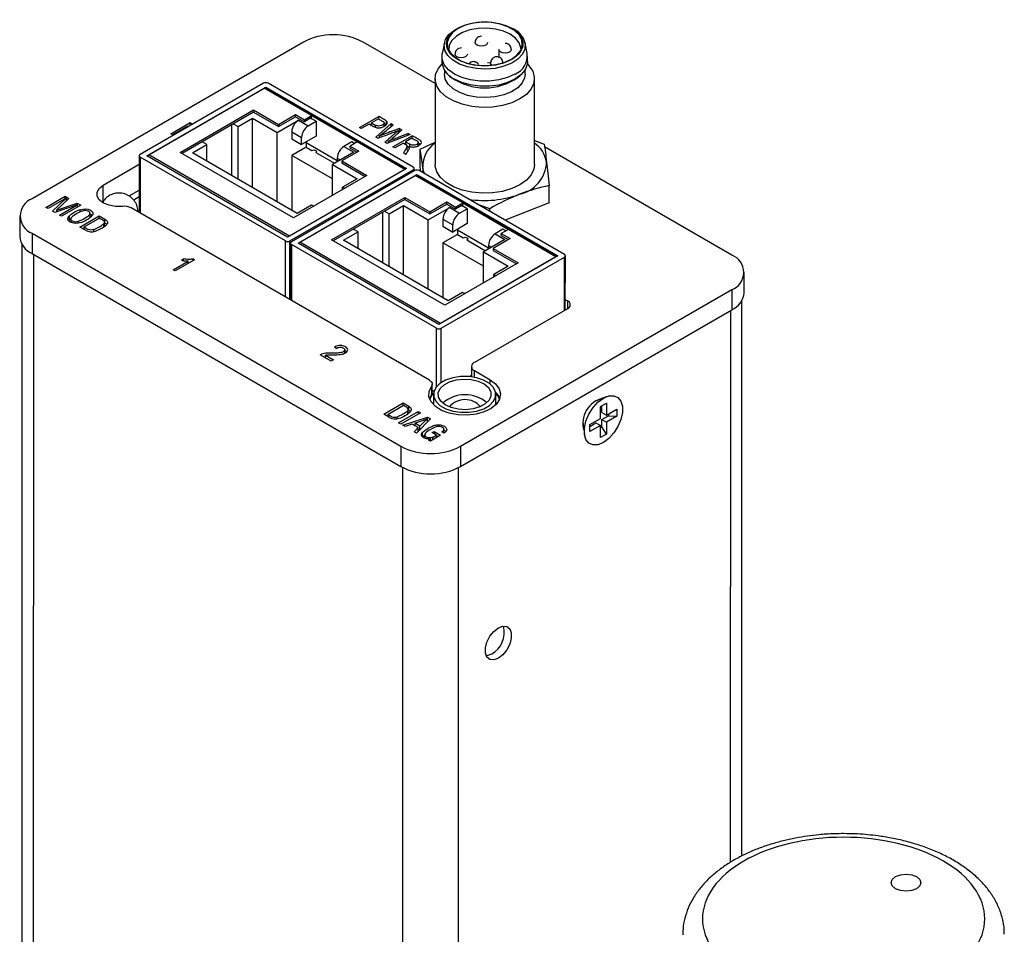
# Model space of a CAD drawing. Header units: inches. Extents: x 5.6 to 28.4, y 4.2 to 18.5.
# Tile 10 of 10: x 24.4 to 27.5, y 11.6 to 14.5. Entities that reach past the tile are written whole.
import ezdxf

# ---------------------------------------------------------------- set-up
doc = ezdxf.new("R2010")
doc.units = ezdxf.units.IN
doc.header["$LTSCALE"] = 2
doc.header["$MEASUREMENT"] = 0

msp = doc.modelspace()

# ---------------------------------------------------------------- linework, layer by layer
at = {"color": 7, "linetype": 'Continuous', "lineweight": 25}
for p, q in [((25.9586, 14.4989), (25.9635, 14.4962)), ((25.2974, 14.4551), (24.4372, 13.9585)), ((25.7149, 14.3233), (25.4867, 14.4551)), ((25.7446, 14.4525), (25.7375, 14.4185)), ((25.9173, 14.4313), (25.9173, 14.4071)), ((26.0073, 14.4184), (26.0003, 14.4524)), ((25.7366, 14.4092), (25.7366, 14.3931)), ((26.0082, 14.393), (26.0082, 14.4091)), ((25.7444, 14.3668), (25.7444, 14.3529)), ((25.8816, 14.3904), (25.8911, 14.3897)), ((25.8909, 14.3887), (25.8909, 14.3812)), ((26.0003, 14.3529), (26.0003, 14.3667)), ((25.7149, 14.339), (25.7148, 14.0669)), ((25.7604, 14.3487), (25.7669, 14.3433)), ((25.9779, 14.3432), (25.9844, 14.3487)), ((26.0298, 14.0668), (26.0299, 14.3389)), ((25.1712, 14.3246), (24.7802, 14.0989)), ((24.8014, 14.0948), (25.1783, 14.3124)), ((24.8071, 14.098), (25.1727, 14.3091)), ((25.3233, 14.2221), (25.1727, 14.3091)), ((25.6212, 14.0528), (25.1767, 14.3095)), ((25.1783, 14.3124), (25.6245, 14.0547)), ((25.1783, 14.3085), (25.1783, 14.3124)), ((25.6457, 14.0587), (25.1854, 14.3246)), ((24.9071, 14.1056), (25.1397, 14.2398)), ((25.1397, 14.2398), (25.2191, 14.194)), ((25.1397, 14.2398), (25.1397, 14.2334)), ((25.1398, 14.2334), (24.9128, 14.1023)), ((25.0903, 14.1872), (25.1359, 14.2135)), ((25.1358, 13.9939), (25.1359, 14.2135)), ((25.1359, 14.2135), (25.214, 14.1684)), ((25.1397, 14.2334), (25.2191, 14.1876)), ((25.214, 14.1684), (25.2819, 14.2076)), ((25.2191, 14.194), (25.2729, 14.2251)), ((25.2191, 14.1876), (25.2729, 14.2186)), ((25.2728, 14.2186), (25.3006, 14.2025)), ((25.2729, 14.2251), (25.3006, 14.209)), ((25.2729, 14.2186), (25.2729, 14.2251)), ((25.2819, 14.2076), (25.313, 14.1896)), ((25.3006, 14.209), (25.3233, 14.2221)), ((25.3204, 14.2139), (25.3006, 14.2025)), ((25.3006, 14.209), (25.3006, 14.2025)), ((25.3377, 14.2039), (25.3204, 14.2139)), ((25.3233, 14.2221), (25.4682, 14.1384)), ((25.3233, 14.2123), (25.3233, 14.2221)), ((25.475, 14.1843), (25.5362, 14.2196)), ((25.5352, 14.2118), (25.5133, 14.1992)), ((25.5362, 14.2113), (25.5362, 14.2196)), ((25.5606, 14.192), (25.5606, 14.2049)), ((24.8777, 14.1646), (24.939, 14.1999)), ((24.9316, 14.189), (24.8834, 14.1613)), ((24.929, 14.1848), (24.9316, 14.189)), ((24.9316, 14.1862), (24.9316, 14.189)), ((24.939, 14.1999), (24.9451, 14.1964)), ((24.939, 14.1905), (24.939, 14.1999)), ((24.9451, 14.1964), (24.943, 14.1928)), ((25.0694, 14.1927), (25.0694, 14.0323)), ((25.0751, 14.196), (25.0903, 14.1872)), ((25.0902, 14.0202), (25.0903, 14.1872)), ((25.2191, 14.194), (25.2191, 14.1876)), ((25.313, 14.1896), (25.3377, 14.2039)), ((25.3377, 14.2039), (25.3377, 14.1566)), ((25.4812, 14.1807), (25.475, 14.1843)), ((25.5061, 14.195), (25.4812, 14.1807)), ((25.5133, 14.1992), (25.5255, 14.1922)), ((25.5133, 14.1909), (25.5133, 14.1992)), ((25.5271, 14.1542), (25.5758, 14.1967)), ((25.5534, 14.1861), (25.5534, 14.1989)), ((25.5606, 14.192), (25.5534, 14.1965)), ((25.5758, 14.1967), (25.5822, 14.1931)), ((25.5758, 14.1878), (25.5758, 14.1967)), ((25.5987, 14.1669), (25.5987, 14.175)), ((25.6025, 14.1814), (25.61, 14.177)), ((25.6025, 14.1685), (25.6025, 14.1814)), ((24.8834, 14.1613), (24.8777, 14.1646)), ((25.214, 13.9488), (25.214, 14.1684)), ((25.2607, 14.1709), (25.2607, 14.148)), ((25.2607, 14.1709), (25.2918, 14.1529)), ((25.2607, 14.148), (25.2918, 14.13)), ((25.3377, 14.1566), (25.2918, 14.13)), ((25.2918, 14.13), (25.2918, 14.1529)), ((25.5335, 14.1505), (25.5271, 14.1542)), ((25.5387, 14.1525), (25.5387, 14.1574)), ((25.6364, 14.1618), (25.5622, 14.1339)), ((25.5811, 14.123), (25.6423, 14.1584)), ((25.6418, 14.1509), (25.6215, 14.1392)), ((25.6301, 14.1654), (25.6364, 14.1618)), ((25.6301, 14.1594), (25.6301, 14.1654)), ((25.6423, 14.1505), (25.6423, 14.1584)), ((26.0298, 14.1427), (26.0606, 14.1313)), ((24.9457, 14.1037), (24.9913, 14.1301)), ((24.9913, 14.1301), (24.9761, 14.1389)), ((24.9913, 14.0774), (24.9913, 14.1301)), ((25.3066, 14.1223), (25.2607, 14.0958)), ((25.3066, 14.1386), (25.3066, 14.1223)), ((25.4049, 14.0786), (25.3066, 14.1354)), ((25.3066, 14.1223), (25.3246, 14.1119)), ((25.4509, 14.1386), (25.4261, 14.1243)), ((25.4261, 14.1243), (25.4572, 14.1063)), ((25.4682, 14.1384), (25.4456, 14.1253)), ((25.4456, 14.1253), (25.4733, 14.1093)), ((25.4456, 14.1188), (25.4456, 14.1253)), ((25.4456, 14.1188), (25.4677, 14.106)), ((25.4597, 14.1335), (25.4509, 14.1386)), ((25.6188, 14.0514), (25.4682, 14.1384)), ((25.5622, 14.1339), (25.5562, 14.1373)), ((25.5677, 14.1359), (25.5677, 14.1406)), ((25.5873, 14.1194), (25.5811, 14.123)), ((25.6145, 14.1351), (25.5873, 14.1194)), ((25.6215, 14.1335), (25.6194, 14.1323)), ((25.6215, 14.1392), (25.6349, 14.1314)), ((25.6215, 14.1392), (25.6215, 14.1309)), ((25.6261, 14.1128), (25.6261, 14.1257)), ((25.6333, 14.1195), (25.6261, 14.1236)), ((25.6333, 14.1195), (25.6333, 14.125)), ((25.6615, 14.1238), (25.6615, 14.1366)), ((25.6679, 14.1152), (25.7149, 14.138)), ((25.6679, 14.0599), (25.6679, 14.1152)), ((26.656, 13.7798), (26.0618, 14.123)), ((24.7773, 14.0948), (24.7772, 13.9147)), ((25.2405, 13.8248), (24.7802, 14.0907)), ((25.2476, 13.8371), (24.8014, 14.0948)), ((25.2532, 13.8403), (24.8071, 14.098)), ((25.2663, 13.8981), (24.9071, 14.1056)), ((25.2773, 13.9122), (24.9457, 14.1037)), ((25.2607, 14.0958), (25.2606, 13.9218)), ((25.3894, 14.0214), (25.2607, 14.0958)), ((25.3367, 14.1049), (25.3957, 14.0708)), ((25.3391, 14.1035), (25.3391, 14.1084)), ((25.4572, 14.1063), (25.3894, 14.0671)), ((25.4049, 14.0876), (25.4049, 14.0761)), ((25.4733, 14.1093), (25.4195, 14.0782)), ((25.6225, 14.099), (25.6147, 14.1036)), ((24.6627, 14.0016), (24.7773, 14.0678)), ((25.6245, 14.0547), (25.2476, 13.8371)), ((25.6188, 14.0514), (25.2532, 13.8403)), ((25.2547, 13.8248), (25.6457, 14.0506)), ((25.3893, 13.9691), (25.3894, 14.0671)), ((25.3894, 14.0671), (25.4675, 14.022)), ((25.4195, 14.0782), (25.4989, 14.0324)), ((25.4195, 14.0782), (25.4195, 14.0718)), ((25.4195, 14.0718), (25.4933, 14.0292)), ((25.6486, 14.0466), (25.6486, 14.0547)), ((25.6697, 14.0449), (25.6679, 14.0599)), ((25.678, 14.0401), (25.676, 14.0588)), ((25.6507, 14.0477), (25.2596, 13.822)), ((25.4989, 14.0324), (25.2663, 13.8981)), ((25.2808, 13.8179), (25.6577, 14.0355)), ((25.2865, 13.8211), (25.6521, 14.0322)), ((25.4675, 14.022), (25.4219, 13.9957)), ((25.8027, 13.9452), (25.6521, 14.0322)), ((26.1006, 13.7759), (25.6561, 14.0326)), ((25.6577, 14.0355), (26.1039, 13.7778)), ((25.6577, 14.0316), (25.6577, 14.0355)), ((26.1251, 13.7818), (25.6648, 14.0477)), ((24.7447, 13.9673), (24.7772, 13.9861)), ((25.4219, 13.9957), (25.4286, 13.9918)), ((25.4219, 13.9879), (25.4219, 13.9957)), ((26.0768, 13.9451), (26.0768, 14.0004)), ((24.4813, 13.9312), (24.5424, 13.9664)), ((24.5449, 13.9601), (24.4881, 13.9273)), ((24.5023, 13.9191), (24.5449, 13.9601)), ((24.5542, 13.9596), (24.5151, 13.9227)), ((24.5424, 13.9664), (24.5542, 13.9596)), ((24.5424, 13.9586), (24.5424, 13.9664)), ((24.5449, 13.9601), (24.5449, 13.9509)), ((24.7772, 13.9646), (24.7594, 13.9543)), ((25.3865, 13.8287), (25.6191, 13.9629)), ((25.6192, 13.9565), (25.3922, 13.8254)), ((25.6191, 13.9629), (25.6985, 13.9171)), ((25.6191, 13.9629), (25.6191, 13.9565)), ((25.6191, 13.9565), (25.6985, 13.9107)), ((24.4881, 13.9273), (24.4813, 13.9312)), ((24.5807, 13.9394), (24.5091, 13.9151)), ((24.5151, 13.9227), (24.5802, 13.9445)), ((24.5238, 13.9066), (24.5807, 13.9394)), ((24.5915, 13.938), (24.5305, 13.9028)), ((24.5449, 13.9521), (24.5457, 13.9516)), ((24.5802, 13.9445), (24.5915, 13.938)), ((24.5802, 13.9445), (24.5802, 13.9393)), ((24.5807, 13.9394), (24.5807, 13.9317)), ((24.5898, 13.916), (24.5898, 13.9238)), ((25.6969, 13.3835), (24.7518, 13.9294)), ((25.3229, 13.9385), (25.2773, 13.9122)), ((25.3296, 13.9347), (25.3229, 13.9385)), ((25.5697, 13.9103), (25.6153, 13.9367)), ((25.6152, 13.717), (25.6153, 13.9367)), ((25.6153, 13.9367), (25.6934, 13.8915)), ((25.6934, 13.8915), (25.7613, 13.9307)), ((25.6985, 13.9171), (25.7523, 13.9482)), ((25.6985, 13.9107), (25.7523, 13.9417)), ((25.7522, 13.9417), (25.78, 13.9256)), ((25.7523, 13.9482), (25.78, 13.9321)), ((25.7523, 13.9417), (25.7523, 13.9482)), ((25.7613, 13.9307), (25.7924, 13.9127)), ((25.78, 13.9321), (25.8027, 13.9452)), ((25.7999, 13.937), (25.78, 13.9256)), ((25.78, 13.9321), (25.78, 13.9256)), ((25.7924, 13.9127), (25.8172, 13.927)), ((25.8172, 13.927), (25.7998, 13.937)), ((25.8027, 13.9452), (25.9476, 13.8615)), ((25.8027, 13.9354), (25.8027, 13.9452)), ((25.8172, 13.927), (25.8172, 13.8797)), ((25.8885, 13.9269), (25.8485, 13.9416)), ((25.8885, 13.9185), (25.8885, 13.9269)), ((26.0768, 13.9451), (25.9369, 13.8905)), ((24.398, 13.9039), (24.398, 13.8396)), ((24.5091, 13.9151), (24.5023, 13.9191)), ((24.5128, 13.9164), (24.5151, 13.9185)), ((24.5151, 13.9227), (24.5151, 13.9171)), ((24.5305, 13.9028), (24.5238, 13.9066)), ((24.5551, 13.9038), (24.5551, 13.8909)), ((24.5598, 13.8963), (24.5598, 13.8839)), ((24.5889, 13.8688), (24.6503, 13.9043)), ((24.6513, 13.8968), (24.6018, 13.8683)), ((24.6211, 13.8991), (24.6211, 13.9137)), ((24.6503, 13.9043), (24.6683, 13.8939)), ((24.6503, 13.8963), (24.6503, 13.9043)), ((24.6683, 13.881), (24.6683, 13.8939)), ((25.5488, 13.9158), (25.5488, 13.7554)), ((25.5545, 13.9191), (25.5697, 13.9103)), ((25.5696, 13.7434), (25.5697, 13.9103)), ((25.6985, 13.9171), (25.6985, 13.9107)), ((25.7401, 13.894), (25.7401, 13.8711)), ((25.7401, 13.894), (25.7712, 13.876)), ((24.5551, 13.8909), (24.5531, 13.8889)), ((24.6069, 13.8584), (24.5889, 13.8688)), ((24.6018, 13.8634), (24.6001, 13.8624)), ((24.6018, 13.8683), (24.6018, 13.8614)), ((24.6646, 13.8692), (24.6646, 13.8794)), ((24.6667, 13.8712), (24.6667, 13.884)), ((24.6667, 13.8819), (24.6683, 13.881)), ((25.4707, 13.8532), (25.4555, 13.862)), ((25.6934, 13.6719), (25.6934, 13.8915)), ((25.7401, 13.8711), (25.7712, 13.8531)), ((25.8172, 13.8797), (25.7712, 13.8531)), ((25.7712, 13.8531), (25.7712, 13.876)), ((25.786, 13.8617), (25.786, 13.8454)), ((25.9303, 13.8617), (25.9056, 13.8474)), ((25.9476, 13.8615), (25.925, 13.8484)), ((25.9391, 13.8566), (25.9303, 13.8617)), ((26.0983, 13.7745), (25.9476, 13.8615)), ((24.4372, 13.8492), (25.6065, 13.1739)), ((24.4372, 13.8492), (24.4372, 13.7849)), ((24.6319, 13.8606), (24.6319, 13.8542)), ((25.4251, 13.8268), (25.4707, 13.8532)), ((25.4707, 13.8005), (25.4707, 13.8532)), ((25.786, 13.8454), (25.7401, 13.8189)), ((25.8843, 13.8017), (25.786, 13.8585)), ((25.786, 13.8454), (25.8041, 13.835)), ((25.8186, 13.8266), (25.8186, 13.8315)), ((25.9527, 13.8324), (25.8989, 13.8013)), ((25.9056, 13.8474), (25.9367, 13.8294)), ((25.925, 13.8484), (25.9527, 13.8324)), ((25.925, 13.8419), (25.925, 13.8484)), ((25.925, 13.8419), (25.9471, 13.8291)), ((24.4051, 13.8147), (24.4044, 10.8069)), ((25.2567, 13.8179), (25.2566, 13.6378)), ((25.7199, 13.5479), (25.2596, 13.8138)), ((25.727, 13.5602), (25.2808, 13.8179)), ((25.7327, 13.5634), (25.2865, 13.8211)), ((25.7457, 13.6212), (25.3865, 13.8287)), ((25.7567, 13.6353), (25.4251, 13.8268)), ((25.7401, 13.8189), (25.74, 13.6449)), ((25.8688, 13.7445), (25.7401, 13.8189)), ((25.8161, 13.828), (25.8752, 13.7939)), ((25.9367, 13.8294), (25.8688, 13.7902)), ((25.8843, 13.8107), (25.8843, 13.7992)), ((25.8989, 13.8013), (25.9783, 13.7555)), ((25.8989, 13.8013), (25.8989, 13.7949)), ((24.4372, 13.7849), (25.6064, 13.1096)), ((24.9105, 13.7635), (24.9178, 13.7677)), ((24.9178, 13.7623), (24.9178, 13.7677)), ((24.9484, 13.7678), (24.9525, 13.7654)), ((24.9484, 13.763), (24.9484, 13.7678)), ((26.1039, 13.7778), (25.727, 13.5602)), ((26.0983, 13.7745), (25.7327, 13.5634)), ((25.7341, 13.5479), (26.1251, 13.7737)), ((25.8688, 13.7902), (25.9469, 13.7451)), ((25.8688, 13.6922), (25.8688, 13.7902)), ((25.8989, 13.7949), (25.9727, 13.7523)), ((26.128, 13.6059), (26.1281, 13.7778)), ((24.8846, 13.7336), (24.9325, 13.7612)), ((24.9525, 13.7654), (24.8911, 13.7299)), ((24.9325, 13.7538), (24.9325, 13.7612)), ((25.9783, 13.7555), (25.7457, 13.6212)), ((25.9469, 13.7451), (25.9013, 13.7188)), ((24.8911, 13.7299), (24.8846, 13.7336)), ((25.9013, 13.7188), (25.908, 13.7149)), ((25.9013, 13.711), (25.9013, 13.7188)), ((26.6952, 13.6608), (26.6952, 13.7251)), ((25.8023, 13.6616), (25.7567, 13.6353)), ((25.7958, 13.1739), (26.656, 13.6705)), ((25.809, 13.6578), (25.8023, 13.6616)), ((26.656, 13.6705), (26.656, 13.6062)), ((26.128, 13.6392), (26.1348, 13.6353)), ((26.6876, 11.8754), (26.688, 13.636)), ((25.7957, 13.1096), (26.656, 13.6062)), ((26.1348, 13.6097), (25.8395, 13.4393)), ((25.4019, 13.4843), (25.3961, 13.4886)), ((25.3858, 13.444), (25.3511, 13.464)), ((25.3673, 13.463), (25.3931, 13.4481)), ((25.3673, 13.4547), (25.3673, 13.463)), ((25.4286, 13.469), (25.4286, 13.4816)), ((25.3931, 13.4481), (25.3858, 13.444)), ((25.8303, 13.4265), (25.8303, 13.3942)), ((25.8227, 13.395), (25.8303, 13.3994)), ((25.8395, 13.4138), (25.8894, 13.3849)), ((25.7036, 13.3638), (25.7036, 13.3374)), ((25.706, 13.3444), (25.706, 13.3708)), ((25.7036, 13.3374), (25.6971, 13.3252)), ((25.6979, 13.3232), (25.7043, 13.3354)), ((25.7081, 13.3401), (25.699, 13.3299)), ((25.6993, 13.3305), (25.6993, 13.3302)), ((25.7043, 13.3354), (25.71, 13.3422)), ((25.706, 13.3518), (25.7114, 13.3487)), ((25.7098, 13.3384), (25.7098, 13.3058)), ((25.9078, 13.3057), (25.9078, 13.3384)), ((25.9185, 13.3298), (25.9095, 13.34)), ((26.2572, 13.3308), (26.2212, 13.316)), ((25.5521, 13.2758), (25.6134, 13.3112)), ((25.5649, 13.2752), (25.6144, 13.3038)), ((25.6134, 13.3112), (25.6314, 13.3009)), ((25.6134, 13.3032), (25.6134, 13.3112)), ((25.6314, 13.288), (25.6314, 13.3009)), ((26.2268, 13.3183), (26.2256, 13.3189)), ((26.2389, 13.3232), (26.2383, 13.3247)), ((26.2391, 13.2998), (26.2582, 13.3108)), ((26.2391, 13.2619), (26.2391, 13.2998)), ((26.244, 13.281), (26.244, 13.3027)), ((26.2582, 13.3108), (26.2582, 13.2729)), ((25.57, 13.2654), (25.5521, 13.2758)), ((25.5649, 13.2704), (25.5632, 13.2694)), ((25.5649, 13.2752), (25.5649, 13.2684)), ((25.5994, 13.2485), (25.661, 13.284)), ((25.6683, 13.2798), (25.6067, 13.2442)), ((25.6277, 13.2864), (25.6277, 13.2762)), ((25.6299, 13.2782), (25.6299, 13.291)), ((25.6299, 13.2889), (25.6314, 13.288)), ((25.661, 13.284), (25.6683, 13.2798)), ((25.661, 13.284), (25.661, 13.2756)), ((26.244, 13.281), (26.2582, 13.2729)), ((26.244, 13.259), (26.2646, 13.2709)), ((26.291, 13.2698), (26.2581, 13.2508)), ((26.2582, 13.2729), (26.291, 13.2918)), ((26.2646, 13.2766), (26.2646, 13.2709)), ((26.2646, 13.2709), (26.291, 13.2698)), ((26.291, 13.2918), (26.291, 13.2698)), ((25.595, 13.2612), (25.595, 13.2675)), ((25.6067, 13.2442), (25.5994, 13.2485)), ((25.6133, 13.2404), (25.6914, 13.2661)), ((25.6203, 13.2364), (25.6133, 13.2404)), ((25.6426, 13.2442), (25.6203, 13.2364)), ((25.6618, 13.2331), (25.6426, 13.2442)), ((25.6504, 13.2398), (25.6503, 13.2398)), ((25.6504, 13.2468), (25.6902, 13.2605)), ((25.6665, 13.2375), (25.6504, 13.2468)), ((25.6504, 13.2468), (25.6504, 13.2397)), ((25.7002, 13.261), (25.6559, 13.2158)), ((25.6902, 13.2605), (25.6665, 13.2375)), ((25.6665, 13.2266), (25.6665, 13.2375)), ((25.6902, 13.2605), (25.6902, 13.2508)), ((25.6914, 13.2533), (25.6902, 13.2529)), ((25.6914, 13.2661), (25.7002, 13.261)), ((25.6914, 13.2533), (25.6914, 13.2661)), ((25.6922, 13.2528), (25.6914, 13.2533)), ((26.1829, 13.245), (26.1841, 13.2443)), ((26.1833, 13.2502), (26.1884, 13.2117)), ((26.2062, 13.2429), (26.2391, 13.2619)), ((26.2062, 13.2372), (26.2249, 13.248)), ((26.2062, 13.2208), (26.2062, 13.2429)), ((26.2391, 13.2398), (26.2062, 13.2208)), ((26.2249, 13.248), (26.2391, 13.2398)), ((26.239, 13.2018), (26.2391, 13.2398)), ((26.244, 13.2352), (26.244, 13.259)), ((26.244, 13.259), (26.2581, 13.2508)), ((26.2581, 13.2508), (26.2581, 13.2129)), ((25.6487, 13.22), (25.6618, 13.2331)), ((25.6559, 13.2158), (25.6487, 13.22)), ((25.6618, 13.2219), (25.6618, 13.2331)), ((25.6618, 13.2273), (25.6652, 13.2254)), ((25.6746, 13.2174), (25.6746, 13.2045)), ((25.6746, 13.2045), (25.6819, 13.2094)), ((25.6819, 13.2106), (25.6819, 13.1996)), ((25.7323, 13.2088), (25.7004, 13.1903)), ((25.7056, 13.2172), (25.7117, 13.2207)), ((25.7196, 13.2091), (25.7056, 13.2172)), ((25.7117, 13.2207), (25.7323, 13.2088)), ((25.7117, 13.2207), (25.7117, 13.2136)), ((25.7196, 13.2091), (25.7196, 13.2015)), ((25.7435, 13.216), (25.7367, 13.2199)), ((25.74, 13.2223), (25.74, 13.218)), ((25.7429, 13.2163), (25.743, 13.2276)), ((26.2581, 13.2129), (26.239, 13.2018)), ((26.244, 13.2352), (26.2391, 13.2324)), ((26.2581, 13.2129), (26.244, 13.2352)), ((25.6943, 13.1938), (25.7003, 13.1973)), ((25.7004, 13.1903), (25.6943, 13.1938)), ((25.7003, 13.1904), (25.7003, 13.1973)), ((25.707, 13.203), (25.707, 13.1942)), ((25.7196, 13.2033), (25.7212, 13.2024)), ((25.6065, 13.1739), (25.6064, 13.1096)), ((25.7958, 13.1739), (25.7957, 13.1096))]:
    msp.add_line(p, q, dxfattribs=at)
at = {"color": 8, "linetype": 'Continuous', "lineweight": 25}
for p, q in [((25.3204, 14.2139), (25.3233, 14.2123)), ((25.5255, 14.1922), (25.5255, 14.185)), ((25.6349, 14.1245), (25.6349, 14.1314)), ((24.7802, 14.0907), (24.7802, 13.913)), ((25.4049, 14.0876), (25.4148, 14.0818)), ((25.6457, 14.0449), (25.6457, 14.0506)), ((24.6627, 13.9454), (24.6627, 14.0016)), ((25.7999, 13.937), (25.8027, 13.9354)), ((24.5842, 13.881), (24.5842, 13.8872)), ((25.2405, 13.6471), (25.2405, 13.8248)), ((25.2546, 13.639), (25.2547, 13.8248)), ((25.2596, 13.8138), (25.2596, 13.6361)), ((25.8843, 13.8107), (25.8942, 13.8049)), ((24.4417, 13.7823), (24.441, 10.7559)), ((26.1251, 13.6042), (26.1251, 13.7737)), ((26.1348, 13.6353), (26.1348, 13.6097)), ((26.6514, 13.6036), (26.651, 11.855)), ((25.7199, 13.3636), (25.7199, 13.5479)), ((25.734, 13.3759), (25.7341, 13.5479)), ((25.8395, 13.3927), (25.8395, 13.4138)), ((25.8894, 13.3716), (25.8894, 13.3849)), ((25.7079, 13.3077), (25.7098, 13.3094)), ((25.612, 10.0796), (25.6127, 13.1062)), ((25.7888, 10.0795), (25.7895, 13.1062))]:
    msp.add_line(p, q, dxfattribs=at)
at = {"color": 7, "linetype": 'Continuous', "lineweight": 25, "flags": 128}
for points in [[(25.788, 14.4981), (25.7702, 14.485), (25.7584, 14.4699), (25.7532, 14.4535), (25.7549, 14.4369), (25.7635, 14.421), (25.7784, 14.4068), (25.7987, 14.395), (25.8234, 14.3864), (25.8509, 14.3815), (25.8796, 14.3805), (25.908, 14.3835), (25.9342, 14.3903), (25.9569, 14.4005), (25.9746, 14.4136), (25.9865, 14.4288), (25.9916, 14.4451), (25.9899, 14.4617), (25.9813, 14.4776), (25.9664, 14.4919), (25.9461, 14.5036), (25.9214, 14.5122), (25.8939, 14.5172), (25.8652, 14.5182), (25.8369, 14.5152), (25.8106, 14.5084), (25.788, 14.4981)], [(25.9905, 14.4732), (25.9946, 14.467), (26.0007, 14.4501), (25.9998, 14.4328), (25.9921, 14.4162), (25.9779, 14.401), (25.958, 14.3881), (25.9335, 14.3782), (25.9057, 14.3718), (25.8762, 14.3693), (25.8464, 14.3708), (25.818, 14.3763), (25.7926, 14.3853), (25.7714, 14.3975), (25.7557, 14.4122), (25.7463, 14.4286), (25.7437, 14.4458), (25.748, 14.4629), (25.7591, 14.4789), (25.7762, 14.4931), (25.7872, 14.4994)], [(25.9866, 14.4332), (25.9864, 14.4372), (25.9814, 14.4529), (25.9701, 14.4673), (25.9531, 14.4799), (25.9315, 14.4897), (25.9064, 14.4962), (25.8793, 14.4991), (25.8518, 14.4981), (25.8256, 14.4934), (25.802, 14.4852), (25.7825, 14.4739), (25.7683, 14.4603), (25.7601, 14.4452), (25.7584, 14.4293), (25.7585, 14.4285)], [(25.9684, 14.3537), (25.9447, 14.3427), (25.9173, 14.3351), (25.8876, 14.3312), (25.8572, 14.3312), (25.8275, 14.3351), (25.8001, 14.3427), (25.7764, 14.3537), (25.7574, 14.3674), (25.7442, 14.3833), (25.7374, 14.4004), (25.7374, 14.418), (25.7375, 14.4185)], [(26.0082, 14.393), (26.0074, 14.3843), (26.0006, 14.3672), (25.9874, 14.3513), (25.9684, 14.3376), (25.9447, 14.3267), (25.9173, 14.319), (25.8876, 14.3151), (25.8572, 14.3151), (25.8275, 14.3191), (25.8001, 14.3267), (25.7764, 14.3376)], [(25.9837, 14.2747), (25.9582, 14.2627), (25.9288, 14.2541), (25.897, 14.2492), (25.8641, 14.2482), (25.8316, 14.2511), (25.8009, 14.258), (25.7733, 14.2683), (25.75, 14.2818), (25.7321, 14.2977), (25.7203, 14.3155), (25.7151, 14.3342), (25.7168, 14.3532), (25.7254, 14.3716), (25.7372, 14.3856)], [(26.0076, 14.3856), (26.0127, 14.3802), (26.0245, 14.3625), (26.0297, 14.3437), (26.0279, 14.3247), (26.0194, 14.3064), (26.0045, 14.2894), (25.9837, 14.2747)], [(26.0003, 14.3529), (25.999, 14.3422), (25.9913, 14.3256), (25.9772, 14.3105), (25.9575, 14.2977), (25.9331, 14.2879), (25.9055, 14.2815), (25.8761, 14.279), (25.8465, 14.2805), (25.8183, 14.2859), (25.793, 14.295), (25.772, 14.3071), (25.7564, 14.3217), (25.7471, 14.338), (25.7444, 14.3529)], [(25.3246, 14.1119), (25.3274, 14.1129), (25.3307, 14.1133), (25.3339, 14.1129), (25.3367, 14.1119), (25.3385, 14.1103), (25.3391, 14.1084), (25.3385, 14.1065), (25.3367, 14.1049)], [(25.682, 14.0378), (25.6795, 14.044), (25.676, 14.0588)], [(26.0298, 14.0668), (26.0279, 14.0526), (26.0193, 14.0342), (26.0044, 14.0173), (25.9837, 14.0025), (25.9581, 13.9905), (25.9288, 13.9819), (25.897, 13.977), (25.8641, 13.976), (25.8316, 13.979), (25.8008, 13.9858), (25.7732, 13.9962), (25.7499, 14.0096), (25.732, 14.0256), (25.7202, 14.0433), (25.7151, 14.0621), (25.7148, 14.0669)], [(24.724, 13.9344), (24.7022, 13.9341), (24.6814, 13.9377), (24.6635, 13.9449), (24.6505, 13.955), (24.6435, 13.9669), (24.6433, 13.9795), (24.65, 13.9915), (24.6627, 14.0016)], [(24.5898, 13.9238), (24.598, 13.9259), (24.6068, 13.9263), (24.6154, 13.925), (24.6227, 13.922), (24.6279, 13.9178), (24.6302, 13.9128), (24.6295, 13.9077), (24.6258, 13.903)], [(24.5911, 13.883), (24.583, 13.8808), (24.5741, 13.8804), (24.5655, 13.8818), (24.5582, 13.8848), (24.5531, 13.889), (24.5507, 13.8939), (24.5514, 13.8991), (24.5551, 13.9038)], [(24.5598, 13.8948), (24.5586, 13.8938), (24.5551, 13.8909)], [(24.6278, 13.905), (24.6227, 13.9091), (24.6211, 13.91)], [(24.6683, 13.8939), (24.6712, 13.8921), (24.6735, 13.89), (24.6752, 13.8877), (24.6762, 13.8853), (24.6765, 13.8828), (24.676, 13.8804), (24.6748, 13.878), (24.673, 13.8758)], [(25.8041, 13.835), (25.8068, 13.836), (25.8101, 13.8364), (25.8133, 13.836), (25.8161, 13.835), (25.8179, 13.8334), (25.8186, 13.8315), (25.8179, 13.8296), (25.8161, 13.828)], [(25.7173, 13.3603), (25.7106, 13.3458), (25.7106, 13.3309), (25.7173, 13.3165), (25.7303, 13.3036), (25.7486, 13.293), (25.7709, 13.2856), (25.7959, 13.2817), (25.8218, 13.2817), (25.8467, 13.2856), (25.8691, 13.293), (25.8874, 13.3036), (25.9003, 13.3165), (25.9069, 13.3309), (25.9069, 13.3459), (25.9002, 13.3603), (25.8873, 13.3732), (25.869, 13.3837), (25.8466, 13.3912), (25.8217, 13.3951), (25.7958, 13.3951), (25.7709, 13.3912), (25.7485, 13.3837), (25.7302, 13.3732), (25.7173, 13.3603)], [(25.8894, 13.3849), (25.9071, 13.3717), (25.9185, 13.3564), (25.9228, 13.3398), (25.9197, 13.3232), (25.9096, 13.3076), (25.8929, 13.294), (25.8709, 13.2832), (25.8448, 13.2759), (25.8165, 13.2727), (25.7876, 13.2737), (25.7601, 13.2789), (25.7358, 13.2879), (25.7161, 13.3001), (25.7024, 13.3148), (25.6955, 13.331), (25.6959, 13.3477), (25.7036, 13.3638)], [(25.6969, 13.3835), (25.6999, 13.3815), (25.7024, 13.3792), (25.7042, 13.3768), (25.7054, 13.3742), (25.706, 13.3716), (25.7059, 13.3689), (25.7051, 13.3663), (25.7036, 13.3638)], [(25.7312, 13.3569), (25.7434, 13.3688), (25.7609, 13.3782), (25.7822, 13.3844), (25.8058, 13.3869), (25.8295, 13.3854), (25.8516, 13.3801), (25.8702, 13.3714), (25.8839, 13.3601), (25.8915, 13.347), (25.8923, 13.3332), (25.8864, 13.3198), (25.8742, 13.308), (25.8567, 13.2985), (25.8353, 13.2924), (25.8118, 13.2899), (25.788, 13.2914), (25.766, 13.2967), (25.7473, 13.3053), (25.7337, 13.3167), (25.7261, 13.3298), (25.7253, 13.3436), (25.7312, 13.3569)], [(26.2486, 13.3266), (26.2658, 13.3336), (26.2815, 13.3344), (26.2946, 13.3288), (26.3039, 13.3174), (26.3088, 13.3011), (26.3088, 13.2811), (26.3039, 13.2591), (26.2945, 13.2369), (26.2815, 13.2162), (26.2657, 13.1988), (26.2486, 13.1861), (26.2314, 13.1791), (26.2157, 13.1783), (26.2026, 13.1838), (26.1933, 13.1952), (26.1884, 13.2116), (26.1884, 13.2316), (26.1933, 13.2536), (26.2027, 13.2758), (26.2158, 13.2964), (26.2315, 13.3138), (26.2486, 13.3266)], [(25.6314, 13.3009), (25.6343, 13.299), (25.6366, 13.297), (25.6383, 13.2947), (25.6393, 13.2923), (25.6396, 13.2898), (25.6391, 13.2874), (25.6379, 13.285), (25.6361, 13.2828)], [(25.7098, 13.3136), (25.7092, 13.3113), (25.7085, 13.3071)], [(25.9091, 13.3071), (25.9084, 13.3114), (25.9078, 13.3136)], [(25.74, 13.2223), (25.7424, 13.2252), (25.7429, 13.2283), (25.7415, 13.2314), (25.7384, 13.234), (25.734, 13.2359), (25.7287, 13.2367), (25.7232, 13.2365), (25.7182, 13.2352)], [(25.7003, 13.1973), (25.6936, 13.1971), (25.6871, 13.198), (25.6812, 13.1999), (25.6765, 13.2027), (25.6733, 13.2061), (25.6719, 13.2099), (25.6723, 13.2138), (25.6746, 13.2174)], [(25.6842, 13.2154), (25.6822, 13.2125), (25.6821, 13.2094), (25.6837, 13.2064), (25.6869, 13.2039), (25.6915, 13.2022), (25.6967, 13.2014), (25.7021, 13.2017), (25.707, 13.203)], [(26.1842, 13.2311), (26.1851, 13.2312), (26.1858, 13.2313)], [(25.9156, 12.5985), (25.9299, 12.6038), (25.9424, 12.6027), (25.9517, 12.5952), (25.9567, 12.5824), (25.9567, 12.5656), (25.9517, 12.547), (25.9424, 12.5288), (25.9298, 12.5132), (25.9156, 12.502), (25.9013, 12.4967), (25.8887, 12.4978), (25.8794, 12.5053), (25.8744, 12.5182), (25.8744, 12.5349), (25.8794, 12.5535), (25.8887, 12.5717), (25.9013, 12.5873), (25.9156, 12.5985)], [(25.8936, 12.5147), (25.8794, 12.5094), (25.8772, 12.5091)], [(27.175, 11.7717), (27.1648, 11.7805), (27.1613, 11.7909), (27.1648, 11.8012), (27.175, 11.81), (27.1903, 11.8159), (27.2083, 11.818), (27.2262, 11.8159), (27.2415, 11.81), (27.2517, 11.8012), (27.2553, 11.7909), (27.2517, 11.7805), (27.2415, 11.7717), (27.2262, 11.7658), (27.2083, 11.7637), (27.1903, 11.7658), (27.175, 11.7717)]]:
    msp.add_lwpolyline(points, dxfattribs=at)
at = {"color": 8, "linetype": 'Continuous', "lineweight": 25, "flags": 128}
for points in [[(25.8816, 14.4537), (25.8816, 14.4537), (25.8801, 14.4494), (25.8758, 14.4457), (25.8694, 14.4432), (25.8619, 14.4423), (25.8543, 14.4432), (25.848, 14.4457), (25.8437, 14.4494), (25.8422, 14.4537)], [(25.9567, 14.4313), (25.9567, 14.4313), (25.9552, 14.4269), (25.9509, 14.4232), (25.9445, 14.4208), (25.937, 14.4199), (25.9295, 14.4208), (25.9231, 14.4232), (25.9188, 14.4269), (25.9173, 14.4313)], [(25.8177, 14.4168), (25.8177, 14.4168), (25.8162, 14.4125), (25.8119, 14.4088), (25.8056, 14.4063), (25.798, 14.4055), (25.7905, 14.4063), (25.7841, 14.4088), (25.7798, 14.4125), (25.7783, 14.4168)], [(25.8952, 14.3816), (25.8924, 14.3843), (25.8909, 14.3887)], [(25.9078, 13.3093), (25.9092, 13.3081), (25.9097, 13.3077)]]:
    msp.add_lwpolyline(points, dxfattribs=at)
at = {"color": 7, "linetype": 'Continuous', "lineweight": 25}
for centre, radius, start, end in [((25.3921, 14.2725), 0.2057, 62.5944, 117.3884), ((25.8031, 14.3988), 0.0668, 184.9054, 246.3849), ((25.9449, 14.4118), 0.0627, 292.0451, 6.0472), ((25.8724, 14.4923), 0.1826, 234.6982, 305.2761), ((25.1783, 14.311), 0.0154, 62.5955, 117.3886), ((25.175, 14.3058), 0.00402, 65.6912, 125.6204), ((25.3067, 14.1688), 0.0461, 122.6037, 177.3804), ((25.3215, 14.2126), 0.00175, 350.7741, 129.2149), ((25.3378, 14.1508), 0.0461, 122.6037, 177.3804), ((25.451, 14.0854), 0.0461, 122.6037, 177.3804), ((25.7629, 14.0625), 0.087, 123.4959, 182.4949), ((25.9763, 14.0578), 0.0939, 10.4903, 55.275), ((24.7817, 14.0948), 0.00437, 110.7949, 249.2051), ((24.8132, 14.0882), 0.0115, 121.9542, 151.136), ((25.6442, 14.0547), 0.00437, 290.795, 69.2049), ((25.6577, 14.0341), 0.0154, 62.5955, 117.3886), ((25.9591, 14.0798), 0.1097, 282.3993, 357.4311), ((25.6544, 14.0289), 0.00402, 65.6912, 125.6204), ((24.458, 13.9039), 0.0585, 110.796, 249.2039), ((25.8719, 14.2751), 0.3221, 261.0735, 290.1018), ((24.6258, 13.8215), 0.1085, 109.3462, 130.6484), ((24.7299, 13.8875), 0.0473, 62.4543, 97.1964), ((25.7861, 13.8919), 0.0461, 122.6037, 177.3804), ((25.801, 13.9357), 0.00175, 350.7741, 129.2149), ((24.5552, 13.9853), 0.1085, 289.3462, 310.6484), ((25.8173, 13.8739), 0.0461, 122.6037, 177.3804), ((24.5959, 13.9607), 0.1064, 289.7715, 310.2231), ((24.6023, 13.9581), 0.1085, 289.3462, 310.6484), ((24.6603, 13.8647), 0.0182, 41.4682, 63.7496), ((24.4637, 13.8454), 0.066, 185.0027, 246.2876), ((24.6256, 13.8923), 0.0387, 241.1262, 289.0351), ((25.9304, 13.8086), 0.0461, 122.6037, 177.3804), ((25.2476, 13.8385), 0.0154, 242.5956, 297.3886), ((25.2612, 13.8179), 0.00437, 110.7949, 249.2051), ((25.2926, 13.8114), 0.0115, 121.9542, 151.136), ((26.1236, 13.7778), 0.00437, 290.795, 69.2049), ((26.6352, 13.7251), 0.0585, 290.796, 69.2039), ((26.6282, 13.6675), 0.0673, 294.3785, 354.2997), ((26.1299, 13.6225), 0.0136, 290.796, 69.2039), ((25.727, 13.5616), 0.0154, 242.5956, 297.3886), ((25.8443, 13.4265), 0.0136, 110.796, 249.2039), ((25.6942, 13.3446), 0.0118, 322.6954, 358.9673), ((25.8101, 13.2296), 0.1077, 49.9444, 130.9498), ((25.869, 13.3055), 0.0551, 20.8955, 46.3443), ((25.8702, 13.305), 0.0526, 20.0934, 44.8376), ((25.81, 13.2581), 0.0639, 40.2993, 140.5948), ((26.2656, 13.2465), 0.082, 104.1002, 195.8794), ((25.559, 13.3677), 0.1064, 289.7715, 310.2231), ((25.5654, 13.3651), 0.1085, 289.3462, 310.6484), ((25.6234, 13.2717), 0.0182, 41.4682, 63.7496), ((25.5887, 13.2993), 0.0387, 241.1262, 289.0351), ((25.7448, 13.1504), 0.0889, 107.4085, 132.9771), ((25.6863, 13.2622), 0.0627, 289.275, 302.0585), ((25.6882, 13.2906), 0.0857, 304.4907, 307.2207), ((25.7296, 13.2395), 0.0273, 300.806, 324.1122), ((25.7011, 13.3565), 0.2057, 242.5944, 297.3884), ((25.7011, 13.2922), 0.2057, 242.5944, 297.3884), ((25.8555, 12.584), 0.0791, 298.8273, 14.6713)]:
    msp.add_arc(centre, radius, start, end, dxfattribs=at)
for points, knots in [([(25.7869, 14.4987), (25.8341, 14.526), (25.9107, 14.5259), (26.0051, 14.4714), (26.0051, 14.4272), (25.9579, 14.3999)], [0, 0, 0, 0, 0.5, 0.5, 1, 1, 1, 1]), ([(25.9579, 14.3999), (25.9107, 14.3727), (25.8341, 14.3727), (25.7397, 14.4272), (25.7397, 14.4715), (25.7869, 14.4987)], [0, 0, 0, 0, 0.5, 0.5, 1, 1, 1, 1]), ([(25.9893, 14.4749), (25.988, 14.4769), (25.9825, 14.4855), (25.9719, 14.4918), (25.9637, 14.4966)], [0, 0, 0, 0, 0.23166, 1, 1, 1, 1]), ([(25.8619, 14.4734), (25.8594, 14.4731), (25.8556, 14.4727), (25.8506, 14.4701), (25.8465, 14.4666), (25.8433, 14.461), (25.8418, 14.4563), (25.8423, 14.4538), (25.8423, 14.4537)], [0, 0, 0, 0, 0.244843, 0.357828, 0.547335, 0.756939, 0.984098, 1, 1, 1, 1]), ([(26.0007, 14.4497), (25.9995, 14.4554), (25.9976, 14.4643), (25.9915, 14.4721), (25.9893, 14.4749)], [0, 0, 0, 0, 0.641645, 1, 1, 1, 1]), ([(25.798, 14.4365), (25.7955, 14.4363), (25.7918, 14.4359), (25.7868, 14.4332), (25.7827, 14.4297), (25.7795, 14.4241), (25.778, 14.4194), (25.7784, 14.417), (25.7784, 14.4168)], [0, 0, 0, 0, 0.244843, 0.357828, 0.547335, 0.756939, 0.984098, 1, 1, 1, 1]), ([(25.9566, 14.4313), (25.9564, 14.4336), (25.956, 14.4383), (25.9522, 14.4443), (25.9474, 14.4483), (25.9421, 14.4506), (25.9387, 14.4508), (25.937, 14.451)], [0, 0, 0, 0, 0.224988, 0.452681, 0.671782, 0.831716, 1, 1, 1, 1]), ([(25.8369, 14.3932), (25.8343, 14.3929), (25.8306, 14.3924), (25.8261, 14.3901), (25.8242, 14.3884), (25.8232, 14.3874)], [0, 0, 0, 0, 0.498405, 0.728397, 1, 1, 1, 1]), ([(25.854, 14.3826), (25.8533, 14.3839), (25.8516, 14.3872), (25.8472, 14.3905), (25.842, 14.3928), (25.8386, 14.393), (25.8369, 14.3932)], [0, 0, 0, 0, 0.205521, 0.523565, 0.755722, 1, 1, 1, 1]), ([(25.9106, 14.4084), (25.9081, 14.4081), (25.9044, 14.4077), (25.8994, 14.405), (25.8953, 14.4016), (25.8921, 14.396), (25.8906, 14.3913), (25.891, 14.3888), (25.891, 14.3886)], [0, 0, 0, 0, 0.244843, 0.357828, 0.547335, 0.756939, 0.984098, 1, 1, 1, 1]), ([(25.9302, 14.3887), (25.93, 14.391), (25.9296, 14.3957), (25.9259, 14.4018), (25.921, 14.4057), (25.9157, 14.408), (25.9124, 14.4082), (25.9106, 14.4084)], [0, 0, 0, 0, 0.224988, 0.452681, 0.671782, 0.831716, 1, 1, 1, 1]), ([(25.5061, 14.195), (25.5098, 14.1929), (25.5134, 14.1908), (25.5189, 14.1877), (25.5207, 14.1867), (25.5243, 14.1851), (25.526, 14.1845), (25.5313, 14.1831), (25.5347, 14.1829), (25.5414, 14.1837), (25.5462, 14.1848), (25.5507, 14.1867), (25.5536, 14.1881), (25.555, 14.1889), (25.5588, 14.1915), (25.5608, 14.1933), (25.5645, 14.1988), (25.564, 14.2019), (25.5606, 14.2049)], [0, 0, 0, 0, 0.125, 0.125, 0.1875, 0.1875, 0.25, 0.25, 0.375, 0.375, 0.5, 0.5625, 0.5625, 0.625, 0.625, 0.75, 0.75, 1, 1, 1, 1]), ([(25.5352, 14.2118), (25.5387, 14.2099), (25.5421, 14.2079), (25.5472, 14.2049), (25.5489, 14.2039), (25.5513, 14.2024), (25.5521, 14.2017), (25.5526, 14.2012)], [0, 0, 0, 0, 0.5, 0.5, 0.75, 0.75, 1, 1, 1, 1]), ([(25.5606, 14.2049), (25.5597, 14.2057), (25.5583, 14.2068), (25.5545, 14.2091), (25.5521, 14.2105), (25.5453, 14.2144), (25.5408, 14.217), (25.5362, 14.2196)], [0, 0, 0, 0, 0.25, 0.25, 0.5, 0.5, 1, 1, 1, 1]), ([(25.5526, 14.2012), (25.5532, 14.2005), (25.5535, 14.1996), (25.5534, 14.1979), (25.553, 14.1969), (25.5516, 14.195), (25.5506, 14.1941), (25.548, 14.1923), (25.5464, 14.1914), (25.5418, 14.1894), (25.5387, 14.1888), (25.5323, 14.1891), (25.529, 14.1902), (25.5255, 14.1922)], [0, 0, 0, 0, 0.125, 0.125, 0.25, 0.25, 0.375, 0.375, 0.5, 0.5, 0.75, 0.75, 1, 1, 1, 1]), ([(25.5335, 14.1505), (25.5441, 14.1545), (25.5601, 14.1604), (25.5787, 14.1674), (25.5867, 14.1704), (25.5907, 14.1719), (25.592, 14.1724), (25.5951, 14.1736), (25.5968, 14.1743), (25.5987, 14.175)], [0, 0, 0, 0, 0.5, 0.75, 0.875, 0.875, 0.9375, 0.9375, 1, 1, 1, 1]), ([(25.5387, 14.1574), (25.5462, 14.163), (25.5533, 14.1691), (25.5678, 14.1811), (25.575, 14.1871), (25.5822, 14.1931)], [0, 0, 0, 0, 0.5, 0.5, 1, 1, 1, 1]), ([(25.6025, 14.1814), (25.5935, 14.178), (25.58, 14.173), (25.5642, 14.1672), (25.5569, 14.1644), (25.5538, 14.1633), (25.553, 14.163), (25.5524, 14.1628), (25.5522, 14.1627), (25.5502, 14.1619), (25.5458, 14.1602), (25.5387, 14.1574)], [0, 0, 0, 0, 0.5, 0.75, 0.875, 0.90625, 0.921875, 0.921875, 0.9375, 0.9375, 1, 1, 1, 1]), ([(25.5987, 14.175), (25.5982, 14.1746), (25.5969, 14.1735), (25.5945, 14.1714), (25.5927, 14.1697), (25.5917, 14.1689), (25.5869, 14.1646), (25.5754, 14.1544), (25.5639, 14.1442), (25.5562, 14.1373)], [0, 0, 0, 0, 0.125, 0.1875, 0.1875, 0.25, 0.25, 0.5, 1, 1, 1, 1]), ([(25.5677, 14.1406), (25.5712, 14.1431), (25.5748, 14.1459), (25.5818, 14.1517), (25.5853, 14.1549), (25.5959, 14.1644), (25.6029, 14.1707), (25.61, 14.177)], [0, 0, 0, 0, 0.25, 0.25, 0.5, 0.5, 1, 1, 1, 1]), ([(25.6301, 14.1654), (25.6194, 14.1611), (25.6059, 14.1558), (25.5924, 14.1505), (25.587, 14.1484), (25.5843, 14.1473), (25.5764, 14.1442), (25.5717, 14.1423), (25.5677, 14.1406)], [0, 0, 0, 0, 0.5, 0.625, 0.625, 0.75, 0.75, 1, 1, 1, 1]), ([(25.6333, 14.125), (25.637, 14.1235), (25.6407, 14.1227), (25.648, 14.1222), (25.6516, 14.1227), (25.6567, 14.124), (25.6583, 14.1246), (25.6615, 14.126), (25.6631, 14.1269), (25.6673, 14.1296), (25.6694, 14.1316), (25.6719, 14.1358), (25.6721, 14.1377), (25.6704, 14.1412), (25.6684, 14.1431), (25.6633, 14.1463), (25.6613, 14.1474), (25.6575, 14.1496), (25.6518, 14.1529), (25.6461, 14.1562), (25.6423, 14.1584)], [0, 0, 0, 0, 0.125, 0.125, 0.25, 0.25, 0.3125, 0.3125, 0.375, 0.375, 0.5, 0.5, 0.625, 0.625, 0.75, 0.75, 0.8125, 0.8125, 0.875, 1, 1, 1, 1]), ([(25.6418, 14.1509), (25.6465, 14.1481), (25.6512, 14.1454), (25.6572, 14.142), (25.6583, 14.1413), (25.66, 14.1399), (25.6606, 14.1392), (25.6618, 14.1372), (25.6616, 14.1358), (25.6602, 14.1332), (25.6589, 14.1319), (25.655, 14.1296), (25.6527, 14.1288), (25.6477, 14.1278), (25.6452, 14.1277), (25.6404, 14.1287), (25.6378, 14.1298), (25.6349, 14.1314)], [0, 0, 0, 0, 0.25, 0.25, 0.3125, 0.3125, 0.375, 0.375, 0.5, 0.5, 0.625, 0.625, 0.75, 0.75, 0.875, 0.875, 1, 1, 1, 1]), ([(25.6145, 14.1351), (25.6165, 14.134), (25.6185, 14.1328), (25.6215, 14.1311), (25.6225, 14.1305), (25.624, 14.1295), (25.6246, 14.1291), (25.6249, 14.1288)], [0, 0, 0, 0, 0.5, 0.5, 0.75, 0.75, 1, 1, 1, 1]), ([(25.6249, 14.1288), (25.6256, 14.128), (25.626, 14.1271), (25.6262, 14.125), (25.6258, 14.1235), (25.6245, 14.1205), (25.6239, 14.1193), (25.6224, 14.1166), (25.6215, 14.115), (25.6186, 14.1101), (25.6167, 14.1068), (25.6147, 14.1036)], [0, 0, 0, 0, 0.25, 0.25, 0.5, 0.5, 0.625, 0.625, 0.75, 0.75, 1, 1, 1, 1]), ([(25.6225, 14.099), (25.6248, 14.1028), (25.627, 14.1066), (25.6304, 14.1123), (25.6316, 14.1143), (25.6333, 14.1179), (25.6338, 14.1195), (25.634, 14.1211)], [0, 0, 0, 0, 0.5, 0.5, 0.75, 0.75, 1, 1, 1, 1]), ([(25.6333, 14.125), (25.6336, 14.1243), (25.634, 14.123), (25.634, 14.1217), (25.634, 14.1211)], [0, 0, 0, 0, 0.54854, 1, 1, 1, 1]), ([(25.6676, 14.1302), (25.6673, 14.1306), (25.6658, 14.1322), (25.6634, 14.1334), (25.6615, 14.1343)], [0, 0, 0, 0, 0.23929, 1, 1, 1, 1]), ([(24.7732, 13.9155), (24.7732, 13.9191), (24.7731, 13.9279), (24.7683, 13.9421), (24.7588, 13.9568), (24.7445, 13.9687), (24.7267, 13.976), (24.7075, 13.9773), (24.6909, 13.9733), (24.6782, 13.9665), (24.6677, 13.9579), (24.6626, 13.9503), (24.6598, 13.9461)], [0, 0, 0, 0, 0.065741, 0.166577, 0.276411, 0.391695, 0.511017, 0.634949, 0.746546, 0.82888, 0.904386, 1, 1, 1, 1]), ([(24.5967, 13.9195), (24.5846, 13.9148), (24.5738, 13.9087), (24.564, 13.901), (24.5629, 13.9002), (24.561, 13.8983), (24.5603, 13.8972), (24.5597, 13.8949), (24.5598, 13.8936), (24.5608, 13.8913), (24.5617, 13.8902), (24.564, 13.8884), (24.5654, 13.8877), (24.5687, 13.8865), (24.5706, 13.886), (24.5747, 13.8856), (24.5769, 13.8857), (24.5808, 13.8862), (24.5827, 13.8866), (24.5842, 13.8872)], [0, 0, 0, 0, 0.5, 0.5, 0.5625, 0.5625, 0.625, 0.625, 0.6875, 0.6875, 0.75, 0.75, 0.8125, 0.8125, 0.875, 0.875, 0.9375, 0.9375, 1, 1, 1, 1]), ([(24.5842, 13.8872), (24.5963, 13.892), (24.6072, 13.898), (24.6169, 13.9057), (24.618, 13.9066), (24.6199, 13.9084), (24.6206, 13.9095), (24.6212, 13.9119), (24.6211, 13.9131), (24.6201, 13.9154), (24.6192, 13.9165), (24.6169, 13.9183), (24.6156, 13.919), (24.6122, 13.9203), (24.6103, 13.9207), (24.6062, 13.9211), (24.6041, 13.9211), (24.6001, 13.9206), (24.5983, 13.9201), (24.5967, 13.9195)], [0, 0, 0, 0, 0.5, 0.5, 0.5625, 0.5625, 0.625, 0.625, 0.6875, 0.6875, 0.75, 0.75, 0.8125, 0.8125, 0.875, 0.875, 0.9375, 0.9375, 1, 1, 1, 1]), ([(24.6513, 13.8968), (24.6533, 13.8956), (24.6564, 13.8939), (24.6595, 13.8921), (24.6615, 13.8909), (24.6626, 13.8903), (24.6653, 13.8883), (24.6665, 13.8864), (24.6669, 13.8827), (24.6661, 13.8809), (24.6646, 13.8794)], [0, 0, 0, 0, 0.25, 0.375, 0.375, 0.5, 0.5, 0.75, 0.75, 1, 1, 1, 1]), ([(24.6319, 13.8606), (24.6295, 13.8598), (24.6266, 13.8593), (24.6206, 13.8594), (24.6175, 13.8599), (24.6139, 13.8613), (24.613, 13.8618), (24.6107, 13.8631), (24.6074, 13.865), (24.604, 13.867), (24.6018, 13.8683)], [0, 0, 0, 0, 0.25, 0.25, 0.5, 0.5, 0.625, 0.625, 0.75, 1, 1, 1, 1]), ([(24.9484, 13.7678), (24.9446, 13.7669), (24.94, 13.7664), (24.929, 13.7663), (24.9234, 13.7667), (24.9178, 13.7677)], [0, 0, 0, 0, 0.5, 0.5, 1, 1, 1, 1]), ([(24.9105, 13.7635), (24.9134, 13.7628), (24.917, 13.7622), (24.9255, 13.7613), (24.9292, 13.7612), (24.9325, 13.7612)], [0, 0, 0, 0, 0.5, 0.5, 1, 1, 1, 1]), ([(25.4019, 13.4843), (25.4054, 13.4863), (25.409, 13.4875), (25.4163, 13.4881), (25.4197, 13.4877), (25.4242, 13.4857), (25.4256, 13.4849), (25.4276, 13.4831), (25.4282, 13.4822), (25.4287, 13.4802), (25.4286, 13.4791), (25.4278, 13.4771), (25.4271, 13.4761), (25.4241, 13.4734), (25.4208, 13.4719), (25.4141, 13.4704), (25.4117, 13.4701), (25.4054, 13.4695), (25.3996, 13.4693), (25.392, 13.4693), (25.3867, 13.4693), (25.3838, 13.4694), (25.3763, 13.4693), (25.3721, 13.4691), (25.3651, 13.4684), (25.3618, 13.4679), (25.356, 13.4664), (25.3533, 13.4654), (25.3511, 13.464)], [0, 0, 0, 0, 0.125, 0.125, 0.25, 0.25, 0.3125, 0.3125, 0.375, 0.375, 0.4375, 0.4375, 0.5, 0.5, 0.625, 0.625, 0.6875, 0.6875, 0.75, 0.78125, 0.78125, 0.8125, 0.8125, 0.875, 0.875, 0.9375, 0.9375, 1, 1, 1, 1]), ([(25.3741, 13.4638), (25.3762, 13.4639), (25.3803, 13.464), (25.388, 13.4639), (25.3897, 13.4639), (25.3929, 13.4639), (25.3975, 13.4639), (25.4014, 13.464), (25.4084, 13.4642), (25.4115, 13.4645), (25.4175, 13.4653), (25.4202, 13.4658), (25.4248, 13.4671), (25.4269, 13.4679), (25.4307, 13.4698), (25.4324, 13.4709), (25.4364, 13.4743), (25.4378, 13.4767), (25.4382, 13.482), (25.4369, 13.4845), (25.4327, 13.4879), (25.4308, 13.4891), (25.427, 13.4909), (25.425, 13.4917), (25.4188, 13.4933), (25.4144, 13.4935), (25.4053, 13.4923), (25.4007, 13.4909), (25.3961, 13.4886)], [0, 0, 0, 0, 0.0625, 0.0625, 0.078125, 0.078125, 0.09375, 0.125, 0.125, 0.1875, 0.1875, 0.25, 0.25, 0.3125, 0.3125, 0.375, 0.375, 0.5, 0.5, 0.625, 0.625, 0.6875, 0.6875, 0.75, 0.75, 0.875, 0.875, 1, 1, 1, 1]), ([(25.4344, 13.473), (25.4336, 13.4739), (25.4321, 13.4758), (25.4289, 13.4769), (25.4273, 13.4775)], [0, 0, 0, 0, 0.489172, 1, 1, 1, 1]), ([(25.6277, 13.2864), (25.6292, 13.2879), (25.63, 13.2897), (25.6296, 13.2934), (25.6284, 13.2952), (25.6257, 13.2973), (25.6246, 13.2979), (25.6226, 13.2991), (25.6195, 13.3008), (25.6164, 13.3026), (25.6144, 13.3038)], [0, 0, 0, 0, 0.25, 0.25, 0.5, 0.5, 0.625, 0.625, 0.75, 1, 1, 1, 1]), ([(25.5649, 13.2752), (25.5672, 13.274), (25.5705, 13.272), (25.5738, 13.2701), (25.5761, 13.2688), (25.577, 13.2683), (25.5806, 13.2669), (25.5837, 13.2664), (25.5897, 13.2663), (25.5927, 13.2668), (25.595, 13.2675)], [0, 0, 0, 0, 0.25, 0.375, 0.375, 0.5, 0.5, 0.75, 0.75, 1, 1, 1, 1]), ([(25.6746, 13.2174), (25.6792, 13.2221), (25.6849, 13.2265), (25.6949, 13.2324), (25.6984, 13.2342), (25.704, 13.2368), (25.7059, 13.2376), (25.7097, 13.2391), (25.7116, 13.2398), (25.7181, 13.2417), (25.7234, 13.2422), (25.731, 13.2417), (25.7334, 13.2413), (25.738, 13.2403), (25.74, 13.2396), (25.7456, 13.2371), (25.7488, 13.2346), (25.7523, 13.2291), (25.7526, 13.2261), (25.7517, 13.2234)], [0, 0, 0, 0, 0.25, 0.25, 0.375, 0.375, 0.4375, 0.4375, 0.5, 0.5, 0.625, 0.625, 0.6875, 0.6875, 0.75, 0.75, 0.875, 0.875, 1, 1, 1, 1]), ([(25.7414, 13.226), (25.7416, 13.226), (25.7439, 13.2253), (25.746, 13.224), (25.7472, 13.2226), (25.7473, 13.2225)], [0, 0, 0, 0, 0.059559, 0.914827, 1, 1, 1, 1]), ([(27.0103, 11.9464), (26.9917, 11.946), (26.9655, 11.9456), (26.9272, 11.9424), (26.8947, 11.9386), (26.8568, 11.9323), (26.818, 11.9238), (26.7789, 11.9129), (26.7403, 11.8996), (26.703, 11.8838), (26.6675, 11.8657), (26.6342, 11.8452), (26.6037, 11.8225), (26.5763, 11.7976), (26.5524, 11.7705), (26.5325, 11.7415), (26.5168, 11.7107), (26.5061, 11.6782), (26.5005, 11.6494), (26.5009, 11.6316), (26.501, 11.6252)], [0, 0, 0, 0, 0.071483, 0.100601, 0.148771, 0.198559, 0.251738, 0.306966, 0.363729, 0.42163, 0.480407, 0.539877, 0.599894, 0.660282, 0.720897, 0.781614, 0.842408, 0.903445, 0.965162, 1, 1, 1, 1]), ([(26.6938, 11.4939), (26.6099, 11.5423), (26.5628, 11.608), (26.5628, 11.7451), (26.6099, 11.8108), (26.7778, 11.9077), (26.8916, 11.9349), (27.129, 11.9349), (27.2428, 11.9077), (27.4106, 11.8108), (27.4578, 11.7451), (27.4578, 11.608), (27.4106, 11.5423), (27.2428, 11.4454), (27.129, 11.4182), (26.8916, 11.4182), (26.7778, 11.4454), (26.6938, 11.4939)], [0, 0, 0, 0, 0.125, 0.125, 0.25, 0.25, 0.375, 0.375, 0.5, 0.5, 0.625, 0.625, 0.75, 0.75, 0.875, 0.875, 1, 1, 1, 1]), ([(27.5196, 11.6275), (27.5197, 11.6322), (27.5202, 11.6489), (27.5145, 11.678), (27.5029, 11.7129), (27.4855, 11.7458), (27.4637, 11.7762), (27.4372, 11.8047), (27.4063, 11.831), (27.3716, 11.8549), (27.3337, 11.8762), (27.293, 11.8947), (27.2502, 11.9103), (27.2064, 11.9229), (27.1625, 11.9326), (27.1229, 11.939), (27.0871, 11.943), (27.0509, 11.9458), (27.0251, 11.9461), (27.0103, 11.9464)], [0, 0, 0, 0, 0.025386, 0.091169, 0.160222, 0.223509, 0.287985, 0.353352, 0.419163, 0.484991, 0.55048, 0.615366, 0.67941, 0.742116, 0.802209, 0.859324, 0.900236, 0.942816, 1, 1, 1, 1])]:
    msp.add_open_spline(points, degree=3, knots=knots, dxfattribs=at)
for points in [[(25.676, 14.0588), (25.6733, 14.0808), (25.6706, 14.0991), (25.6679, 14.1152)], [(26.0606, 14.1313), (26.0633, 14.1152), (26.066, 14.0969), (26.0687, 14.0749)], [(26.0687, 14.0749), (26.0714, 14.0529), (26.0741, 14.0276), (26.0768, 14.0004)], [(26.0768, 14.0004), (26.0456, 13.9938), (26.0143, 13.985), (25.9826, 13.9727)], [(25.9826, 13.9727), (25.951, 13.9603), (25.9196, 13.9446), (25.8885, 13.9269)], [(25.3673, 13.463), (25.3694, 13.4634), (25.3716, 13.4637), (25.3741, 13.4638)]]:
    msp.add_open_spline(points, degree=3, dxfattribs=at)

doc.saveas('drawing.dxf')
